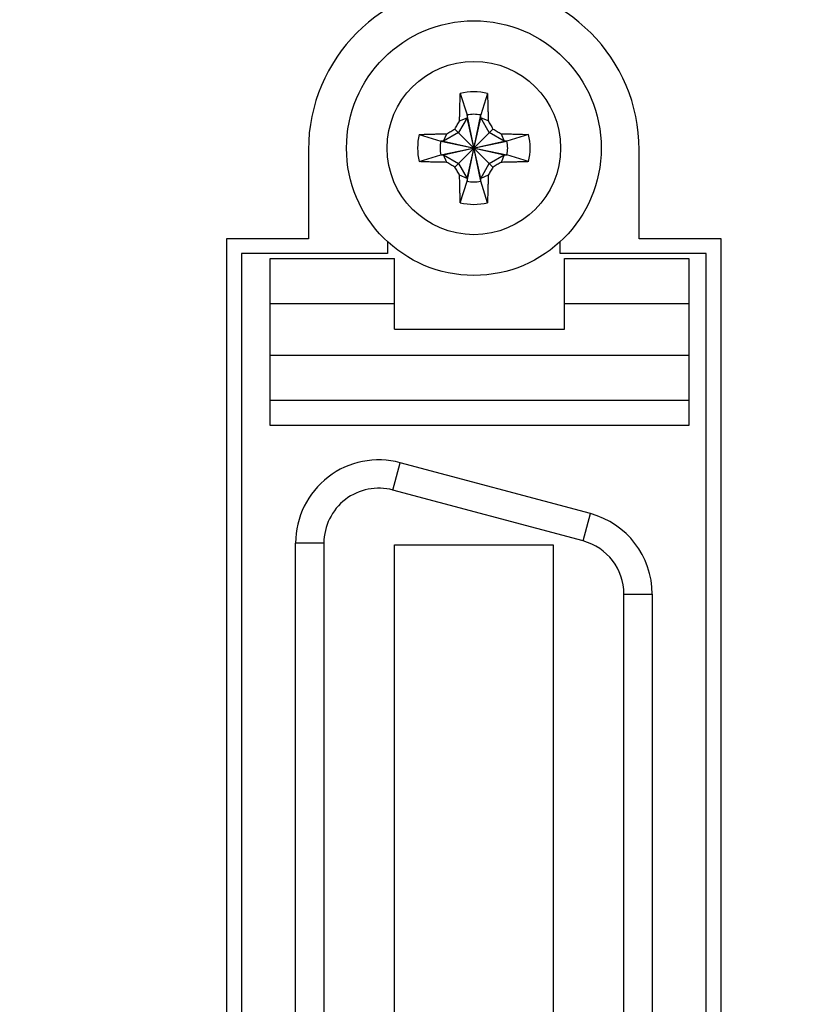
# Model space of a CAD drawing. Header units: inches. Extents: x 0.2 to 16.8, y 0.1 to 10.8.
# Tile 7 of 22: x 8.381 to 8.922, y 5.166 to 5.851. Entities that reach past the tile are written whole.
import ezdxf

# ---------------------------------------------------------------- set-up
doc = ezdxf.new("R2010")
doc.units = ezdxf.units.IN
doc.header["$LTSCALE"] = 0.935
doc.header["$MEASUREMENT"] = 0
doc.layers.get('0').update_dxf_attribs({"linetype": 'CONTINUOUS'})
doc.layers.add('DIMENSIONS', color=7, linetype='CONTINUOUS')
doc.styles.get("Standard").update_dxf_attribs({"font": 'txt', "width": 0.8})
doc.dimstyles.new('DIMSTYLE_1', dxfattribs={"dimtxt": 0.125, "dimasz": 0.18, "dimexe": 0.18, "dimexo": 0.0625, "dimgap": 0.09, "dimtad": 0, "dimtih": 1, "dimtoh": 1, "dimdec": 3, "dimzin": 4, "dimdsep": 46, "dimtxsty": 'STANDARD', "dimblk": '_FILLED', "dimblk1": '_FILLED', "dimblk2": '_FILLED', "dimcen": 0.09, "dimadec": 0, "dimazin": 0, "dimtp": 0.01, "dimtm": 0.01, "dimtfac": 1, "dimtdec": 3, "dimtofl": 0, "dimtmove": 0, "dimatfit": 3, "dimldrblk": '_FILLED', "dimfxl": 1, "dimtolj": 1, "dimtzin": 4, "dimarcsym": 0})

# ---------------------------------------------------------------- blocks, each defined once
blk = doc.blocks.new('*D9')
at = {"layer": 'DIMENSIONS', "color": 2, "linetype": 'CONTINUOUS'}
for p, q in [((8.25818, 6.12119), (9.32555, 6.12119)), ((9.32555, 6.12119), (9.5714, 5.94264)), ((9.5714, 5.94264), (9.72508, 5.94264))]:
    blk.add_line(p, q, dxfattribs=at)
at = {"layer": 'DIMENSIONS', "color": 2, "linetype": 'CONTINUOUS', "width": 0.8}
for s, p in [('[', (10.41258, 5.88014)), (']', (11.01258, 5.88014)), ('3.040', (9.78758, 5.88014)), ('77.23', (10.51258, 5.88014))]:
    blk.add_text(s, height=0.125, dxfattribs=at).set_placement(p)
blk = doc.blocks.new('_FILLED')
at = {"color": 0, "linetype": 'BYBLOCK'}
blk.add_solid([(0, 0), (-1, 0.1736), (-1, -0.1736)], dxfattribs=at)
blk = doc.blocks.new('*D10')
at = {"layer": 'DIMENSIONS', "color": 2, "linetype": 'CONTINUOUS'}
for p, q in [((8.88418, 6.50746), (9.24791, 6.50746)), ((9.24791, 6.50746), (9.53905, 6.30496)), ((9.53905, 6.30496), (9.72508, 6.30496))]:
    blk.add_line(p, q, dxfattribs=at)
at = {"layer": 'DIMENSIONS', "color": 2, "linetype": 'CONTINUOUS', "width": 0.8}
for s, p in [('[', (10.41258, 6.24246)), (']', (11.01258, 6.24246)), ('3.427', (9.78758, 6.24246)), ('87.04', (10.51258, 6.24246))]:
    blk.add_text(s, height=0.125, dxfattribs=at).set_placement(p)
blk = doc.blocks.new('*D11')
at = {"layer": 'DIMENSIONS', "color": 2, "linetype": 'CONTINUOUS'}
for p, q in [((9.20059, 6.79646), (9.52668, 6.89617)), ((9.52668, 6.89617), (9.72508, 6.89617)), ((8.34787, 6.79646), (9.20059, 6.79646))]:
    blk.add_line(p, q, dxfattribs=at)
at = {"layer": 'DIMENSIONS', "color": 2, "linetype": 'CONTINUOUS', "width": 0.8}
for s, p in [('[', (10.41258, 6.83367)), (']', (11.01258, 6.83367)), ('3.716', (9.78758, 6.83367)), ('94.38', (10.51258, 6.83367))]:
    blk.add_text(s, height=0.125, dxfattribs=at).set_placement(p)

msp = doc.modelspace()

# ---------------------------------------------------------------- linework, layer by layer
at = {"color": 7, "linetype": 'CONTINUOUS'}
for p, q in [((8.68718, 5.79933), (8.69191, 5.78434)), ((8.70608, 5.79933), (8.70136, 5.78434)), ((8.69191, 5.78245), (8.6859, 5.77205)), ((8.68669, 5.78022), (8.69191, 5.78245)), ((8.69191, 5.73829), (8.70136, 5.78434)), ((8.69191, 5.78434), (8.69191, 5.78245)), ((8.70136, 5.73829), (8.69191, 5.78434)), ((8.69191, 5.74018), (8.70136, 5.78245)), ((8.70136, 5.74018), (8.69191, 5.78245)), ((8.70136, 5.78245), (8.70136, 5.78434)), ((8.70658, 5.78022), (8.70136, 5.78245)), ((8.70736, 5.77205), (8.70136, 5.78245)), ((8.65862, 5.77076), (8.67361, 5.76604)), ((8.6859, 5.77205), (8.6755, 5.76604)), ((8.6755, 5.76604), (8.67772, 5.77126)), ((8.68338, 5.74807), (8.70988, 5.77456)), ((8.68338, 5.77456), (8.70988, 5.74807)), ((8.71777, 5.76604), (8.70736, 5.77205)), ((8.71554, 5.77126), (8.71777, 5.76604)), ((8.73465, 5.77076), (8.71966, 5.76604)), ((8.67361, 5.75659), (8.71966, 5.76604)), ((8.6755, 5.76604), (8.67361, 5.76604)), ((8.67361, 5.76604), (8.71966, 5.75659)), ((8.6755, 5.75659), (8.71777, 5.76604)), ((8.6755, 5.76604), (8.71777, 5.75659)), ((8.71966, 5.76604), (8.71777, 5.76604)), ((8.58158, 5.76016), (8.58158, 5.69816)), ((8.65862, 5.75187), (8.67361, 5.75659)), ((8.67361, 5.75659), (8.6755, 5.75659)), ((8.6755, 5.75659), (8.6859, 5.75058)), ((8.67772, 5.75137), (8.6755, 5.75659)), ((8.70736, 5.75058), (8.71777, 5.75659)), ((8.71777, 5.75659), (8.71554, 5.75137)), ((8.71777, 5.75659), (8.71966, 5.75659)), ((8.73465, 5.75187), (8.71966, 5.75659)), ((8.81158, 5.69816), (8.81158, 5.76016)), ((8.6859, 5.75058), (8.69191, 5.74018)), ((8.70136, 5.74018), (8.70736, 5.75058)), ((8.69191, 5.74018), (8.68669, 5.74241)), ((8.70658, 5.74241), (8.70136, 5.74018)), ((8.68718, 5.7233), (8.69191, 5.73829)), ((8.69191, 5.74018), (8.69191, 5.73829)), ((8.70136, 5.73829), (8.70136, 5.74018)), ((8.70608, 5.7233), (8.70136, 5.73829)), ((8.58158, 5.69816), (8.52458, 5.69816)), ((8.52458, 5.69816), (8.52458, 4.34116)), ((8.63658, 5.69623), (8.63658, 5.68796)), ((8.75658, 5.68796), (8.75658, 5.69614)), ((8.86858, 5.69816), (8.81158, 5.69816)), ((8.86858, 4.34116), (8.86858, 5.69816)), ((8.63658, 5.68796), (8.53508, 5.68796)), ((8.53508, 5.68796), (8.53508, 4.35096)), ((8.85808, 5.68796), (8.75658, 5.68796)), ((8.85808, 4.35096), (8.85808, 5.68796)), ((8.5549, 5.68454), (8.64151, 5.68454)), ((8.5549, 5.5684), (8.5549, 5.68454)), ((8.64151, 5.63533), (8.64151, 5.68454)), ((8.75962, 5.68454), (8.84624, 5.68454)), ((8.75962, 5.63533), (8.75962, 5.68454)), ((8.84624, 5.68454), (8.84624, 5.5684)), ((8.64151, 5.65305), (8.5549, 5.65305)), ((8.84624, 5.65305), (8.75962, 5.65305)), ((8.64151, 5.63533), (8.75962, 5.63533)), ((8.84624, 5.61704), (8.5549, 5.61704)), ((8.84624, 5.58571), (8.5549, 5.58571)), ((8.84624, 5.5684), (8.5549, 5.5684)), ((8.64037, 5.5234), (8.64547, 5.54241)), ((8.77775, 5.50697), (8.64547, 5.54241)), ((8.77266, 5.48795), (8.64037, 5.5234)), ((8.77266, 5.48795), (8.77775, 5.50697)), ((8.5923, 5.48651), (8.57262, 5.48651)), ((8.57262, 4.55541), (8.57262, 5.48651)), ((8.5923, 5.48651), (8.5923, 4.55541)), ((8.64151, 5.48533), (8.75175, 5.48533)), ((8.64151, 4.55659), (8.64151, 5.48533)), ((8.75175, 5.48533), (8.75175, 4.55659)), ((8.80096, 5.45107), (8.82065, 5.45107)), ((8.80096, 4.59085), (8.80096, 5.45107)), ((8.82065, 5.45107), (8.82065, 4.59085))]:
    msp.add_line(p, q, dxfattribs=at)
for radius in [0.08858, 0.06031]:
    msp.add_circle((8.69663, 5.76131), radius, dxfattribs=at)
for centre, radius, start, end in [((8.69658, 5.76016), 0.115, 0, 180), ((8.69663, 5.76131), 0.03917, 76.04227, 103.95773), ((8.69663, 5.76131), 0.0235, 78.40426, 101.59574), ((8.69663, 5.76131), 0.03917, 166.04227, 193.95773), ((8.69663, 5.76131), 0.03917, 346.04227, 13.95773), ((8.69663, 5.76131), 0.0235, 168.40426, 191.59574), ((8.69663, 5.76131), 0.0235, 348.40426, 11.59574), ((8.69663, 5.76131), 0.0235, 258.40426, 281.59574), ((8.69663, 5.76131), 0.03917, 256.04227, 283.95773), ((8.63049, 5.48651), 0.05787, 75, 180), ((8.63049, 5.48651), 0.03819, 75, 180), ((8.76277, 5.45107), 0.05787, 0, 75), ((8.76277, 5.45107), 0.03819, 0, 75)]:
    msp.add_arc(centre, radius, start, end, dxfattribs=at)
for points, knots in [([(8.68669, 5.78022), (8.6867, 5.78106), (8.68673, 5.78278), (8.68679, 5.78548), (8.68686, 5.78843), (8.68694, 5.7917), (8.68705, 5.79537), (8.68713, 5.79796), (8.68718, 5.79933)], [0, 0, 0, 0, 0.131074, 0.270842, 0.423531, 0.593284, 0.784135, 1, 1, 1, 1]), ([(8.70608, 5.79933), (8.70613, 5.79798), (8.70621, 5.79543), (8.70632, 5.79178), (8.70641, 5.7885), (8.70647, 5.78552), (8.70653, 5.7828), (8.70656, 5.78106), (8.70658, 5.78022)], [0, 0, 0, 0, 0.211483, 0.4013, 0.572189, 0.72698, 0.868588, 1, 1, 1, 1]), ([(8.68338, 5.77456), (8.68367, 5.77506), (8.68424, 5.77604), (8.68508, 5.77747), (8.68589, 5.77886), (8.68643, 5.77977), (8.68669, 5.78022)], [0, 0, 0, 0, 0.263215, 0.517021, 0.762389, 1, 1, 1, 1]), ([(8.70658, 5.78022), (8.70684, 5.77977), (8.70737, 5.77886), (8.70818, 5.77747), (8.70902, 5.77604), (8.70959, 5.77506), (8.70988, 5.77456)], [0, 0, 0, 0, 0.237592, 0.482954, 0.736766, 1, 1, 1, 1]), ([(8.65862, 5.77076), (8.65962, 5.7708), (8.66164, 5.77087), (8.66472, 5.77096), (8.66788, 5.77105), (8.6711, 5.77113), (8.67439, 5.7712), (8.67661, 5.77124), (8.67772, 5.77126)], [0, 0, 0, 0, 0.157153, 0.31828, 0.483441, 0.652408, 0.82476, 1, 1, 1, 1]), ([(8.67772, 5.77126), (8.6782, 5.77154), (8.67915, 5.77209), (8.68057, 5.77292), (8.68198, 5.77374), (8.68292, 5.77429), (8.68338, 5.77456)], [0, 0, 0, 0, 0.251657, 0.502861, 0.752543, 1, 1, 1, 1]), ([(8.70988, 5.77456), (8.71038, 5.77427), (8.71135, 5.77371), (8.71279, 5.77287), (8.71418, 5.77205), (8.71509, 5.77152), (8.71554, 5.77126)], [0, 0, 0, 0, 0.263215, 0.517021, 0.762389, 1, 1, 1, 1]), ([(8.71554, 5.77126), (8.71637, 5.77124), (8.7181, 5.77121), (8.7208, 5.77116), (8.72374, 5.77109), (8.72701, 5.77101), (8.73068, 5.7709), (8.73327, 5.77081), (8.73465, 5.77076)], [0, 0, 0, 0, 0.131052, 0.270807, 0.423493, 0.593252, 0.784115, 1, 1, 1, 1]), ([(8.67772, 5.75137), (8.67689, 5.75139), (8.67516, 5.75142), (8.67247, 5.75147), (8.66952, 5.75154), (8.66625, 5.75162), (8.66258, 5.75173), (8.65999, 5.75182), (8.65862, 5.75187)], [0, 0, 0, 0, 0.131052, 0.270807, 0.423493, 0.593252, 0.784115, 1, 1, 1, 1]), ([(8.68338, 5.74807), (8.68291, 5.74834), (8.68197, 5.74889), (8.68056, 5.74971), (8.67914, 5.75054), (8.6782, 5.75109), (8.67772, 5.75137)], [0, 0, 0, 0, 0.248725, 0.498935, 0.749768, 1, 1, 1, 1]), ([(8.68669, 5.74241), (8.68643, 5.74285), (8.68589, 5.74377), (8.68508, 5.74515), (8.68424, 5.74659), (8.68367, 5.74757), (8.68338, 5.74807)], [0, 0, 0, 0, 0.237611, 0.482979, 0.736785, 1, 1, 1, 1]), ([(8.70988, 5.74807), (8.70961, 5.7476), (8.70906, 5.74666), (8.70823, 5.74524), (8.70741, 5.74382), (8.70685, 5.74288), (8.70658, 5.74241)], [0, 0, 0, 0, 0.248725, 0.498935, 0.749768, 1, 1, 1, 1]), ([(8.71554, 5.75137), (8.71509, 5.75111), (8.71418, 5.75058), (8.71279, 5.74976), (8.71135, 5.74892), (8.71038, 5.74836), (8.70988, 5.74807)], [0, 0, 0, 0, 0.237611, 0.482979, 0.736785, 1, 1, 1, 1]), ([(8.73465, 5.75187), (8.73365, 5.75183), (8.73162, 5.75176), (8.72854, 5.75167), (8.72539, 5.75158), (8.72216, 5.7515), (8.71887, 5.75143), (8.71666, 5.75139), (8.71554, 5.75137)], [0, 0, 0, 0, 0.157153, 0.31828, 0.483441, 0.652408, 0.82476, 1, 1, 1, 1]), ([(8.68718, 5.7233), (8.68715, 5.7243), (8.68708, 5.72632), (8.68699, 5.7294), (8.6869, 5.73256), (8.68682, 5.73578), (8.68675, 5.73908), (8.68671, 5.74129), (8.68669, 5.74241)], [0, 0, 0, 0, 0.1571, 0.318193, 0.483341, 0.652319, 0.824705, 1, 1, 1, 1]), ([(8.70658, 5.74241), (8.70656, 5.74157), (8.70653, 5.73985), (8.70648, 5.73715), (8.70641, 5.7342), (8.70632, 5.73093), (8.70621, 5.72726), (8.70613, 5.72467), (8.70608, 5.7233)], [0, 0, 0, 0, 0.131074, 0.270842, 0.423531, 0.593284, 0.784134, 1, 1, 1, 1])]:
    msp.add_open_spline(points, degree=3, knots=knots, dxfattribs=at)

# ---------------------------------------------------------------- dimensions: what is measured, and where the dimension line sits
at = {"layer": 'DIMENSIONS', "color": 2, "linetype": 'CONTINUOUS'}
for feature_location, offset, origin, picture, middle in [((8.34787, 6.79646), (1.37721, 0.0997), (7.72141, 3.08075), '*D11', (10.45008, 6.89617)), ((8.88418, 6.50746), (0.8409, -0.20251), (8.82168, 3.08075), '*D10', (10.45008, 6.30496)), ((8.25818, 6.12119), (1.4669, -0.17855), (8.19568, 3.08075), '*D9', (10.45008, 5.94264))]:
    dim = msp.add_ordinate_dim(feature_location=feature_location, offset=offset, dtype=0, origin=origin, dimstyle='DIMSTYLE_1', dxfattribs=at)
    dim.commit()
    dim.dimension.update_dxf_attribs({"geometry": picture, "text_midpoint": middle})

doc.saveas('drawing.dxf')
